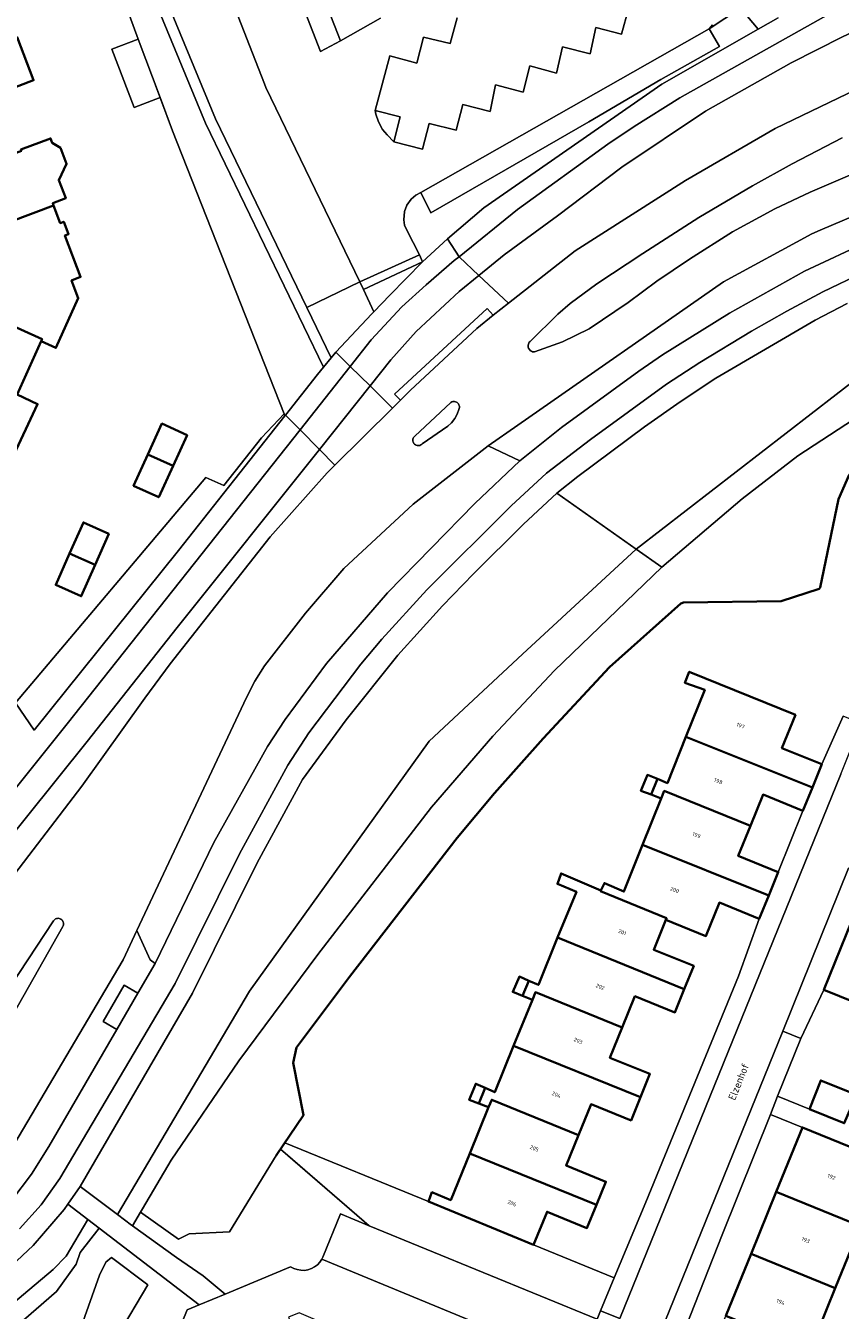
# Model space of a CAD drawing. Header units: metres. Extents: x 110065 to 112666, y 425872 to 427362.
# Tile 82 of 104: x 111413 to 111489, y 426508 to 426627. Entities that reach past the tile are written whole.
import ezdxf

# ---------------------------------------------------------------- set-up
doc = ezdxf.new("R2010")
doc.units = ezdxf.units.M
for name, color, linetype, lineweight in [('B-WE-GK-BESCHOEIING-G', 130, 'GK-BESCHOEIING', 35), ('B-WE-GR-BEPLANTING_CULTUUR_HEESTERS-GV', 90, 'Continuous', 18), ('B-WE-GR-GRAS-GV', 60, 'Continuous', 13), ('B-WE-GR-GROENVOORZIENING-GV', 80, 'Continuous', 18), ('B-WE-GR-HAAG-G', 90, 'GR-HAAG1', 13), ('B-WE-IE-TERREINAFSCHEIDING_KUNSTMATIG_HEKWERK-G', 20, 'IE-TERREINAFSCHEIDING-KUNSTMATIG', 18), ('B-WE-OG-BEBOUWING-GV', 7, 'Continuous', 35), ('B-WE-OG-BEBOUWING-T18', 10, 'Continuous', 18), ('B-WE-OG-BEBOUWING_STRAATNAAM-T35', 50, 'Continuous', 35), ('B-WE-OG-TERREIN_ERF-GV', 7, 'Continuous', 18), ('B-WE-OG-WATER-GV', 130, 'Continuous', 18), ('B-WE-VH-VERHARDING_ASFALT-GV', 252, 'Continuous', 18), ('B-WE-VH-VERHARDING_BETON-GV', 252, 'Continuous', 18), ('B-WE-VH-VERHARDING_BETONSTRAATSTEEN-GV', 252, 'Continuous', 18), ('B-WE-VH-VERHARDING_OPEN-GV', 252, 'Continuous', 18), ('B-WE-VH-VERHARDING_TEGEL-GV', 252, 'Continuous', 18)]:
    doc.layers.add(name, color=color, linetype=linetype, lineweight=lineweight)
doc.styles.add('NLCS-ISO-M200-T18', font='NLCS-ISO.ttf')
doc.styles.add('NLCS-ISO-M200-T35', font='NLCS-ISO.ttf')
doc.linetypes.add('GK-BESCHOEIING', pattern='A,30,-5,[1,NLCS.SHX,S=1,R=0,X=0,Y=0],-5', length=40)
doc.linetypes.add('GR-HAAG1', pattern='A,6,[176,NLCS.SHX,S=0.125,R=0,X=0,Y=0],-2', length=8)
doc.linetypes.add('IE-TERREINAFSCHEIDING-KUNSTMATIG', pattern='A,4,[82,NLCS.SHX,S=0.75,R=90,X=0,Y=0],4,-2', length=10)

msp = doc.modelspace()

# ---------------------------------------------------------------- linework, layer by layer
at = {"layer": 'B-WE-GK-BESCHOEIING-G', "flags": 128}
msp.add_lwpolyline([(111585.214, 426595.024), (111561.348, 426604.546), (111561.096, 426604.859), (111559.468, 426607.979), (111559.266, 426608.104), (111554.367, 426608.115), (111544.429, 426607.404), (111541.555, 426607.056), (111537.007, 426606.146), (111531.08, 426604.447), (111526.986, 426602.913), (111515.948, 426599.079), (111513.812, 426598.08), (111507.537, 426595.398), (111500, 426591.619), (111499.155, 426591.195), (111494.109, 426588.469), (111490.807, 426586.433), (111489.939, 426585.279), (111488.938, 426583.019), (111487.24, 426574.833), (111487.143, 426574.696), (111483.639, 426573.57), (111474.55, 426573.433), (111474.32, 426573.333), (111467.698, 426567.429), (111461.535, 426560.826), (111456.997, 426555.737), (111453.549, 426551.599), (111443.55, 426538.706), (111438.626, 426532.167), (111438.324, 426530.739), (111439.281, 426525.878), (111436.745, 426522.131)], dxfattribs=at)
at = {"layer": 'B-WE-GR-BEPLANTING_CULTUUR_HEESTERS-GV', "flags": 128}
for points in [[(111413.668, 426659.134), (111409.312, 426661.098), (111404.16, 426649.674), (111416.597, 426643.756), (111422.772, 426628.831), (111423.94, 426625.705), (111425.966, 426620.285), (111427.118, 426617.201), (111437.481, 426590.96), (111437.558, 426590.766), (111437.609, 426590.831), (111440.583, 426594.593), (111441.145, 426595.28), (111430.19, 426617.916), (111416.908, 426650.017), (111413.668, 426659.134), (111413.668, 426659.134)], [(111441.145, 426595.28), (111441.843, 426596.133), (111439.584, 426600.801), (111431.102, 426618.326), (111419.257, 426646.956), (111417.842, 426650.376), (111417, 426652.746), (111414.467, 426659.87), (111409.724, 426662.01), (111409.312, 426661.098), (111413.668, 426659.134), (111416.908, 426650.017), (111430.19, 426617.916), (111441.145, 426595.28), (111441.145, 426595.28)], [(111437.558, 426590.766), (111437.481, 426590.96), (111435.383, 426588.726), (111431.879, 426584.307), (111430.217, 426585.023), (111412.549, 426564.118), (111414.274, 426561.59), (111427.67, 426578.261), (111437.558, 426590.766), (111437.558, 426590.766)], [(111470.179, 426578.394), (111462.79, 426583.573), (111459.717, 426580.718), (111455.068, 426576.108), (111452.193, 426573.142), (111448.044, 426568.546), (111443.237, 426562.569), (111439.197, 426557.016), (111434.965, 426549.274), (111428.976, 426537.202), (111418.545, 426519.249), (111422, 426516.645), (111434.252, 426537.395), (111450.961, 426560.579), (111459.601, 426568.641), (111470.179, 426578.394), (111470.179, 426578.394)], [(111491.846, 426548.007), (111489.891, 426548.793), (111483.778, 426533.659), (111485.446, 426532.982), (111487.594, 426537.506), (111490.753, 426545.29), (111491.846, 426548.007), (111491.846, 426548.007)], [(111419.243, 426516.197), (111417.409, 426517.604), (111417.048, 426517.13), (111414.163, 426513.784), (111401.574, 426501.992), (111402.804, 426502.317), (111406.523, 426504.25), (111407.864, 426505.042), (111410.486, 426506.931), (111416.034, 426511.561), (111417.253, 426512.78), (111419.243, 426516.197), (111419.243, 426516.197)], [(111420.29, 426515.395), (111419.243, 426516.197), (111417.253, 426512.78), (111416.034, 426511.561), (111410.486, 426506.931), (111407.864, 426505.042), (111406.523, 426504.25), (111402.804, 426502.317), (111401.574, 426501.992), (111391.56, 426492.611), (111385.624, 426485.823), (111371.589, 426472.061), (111374.373, 426469.222), (111375.333, 426470.278), (111382.308, 426477.996), (111389.793, 426485.997), (111399.864, 426495.015), (111408.29, 426502.56), (111416.357, 426509.524), (111418.161, 426512.047), (111418.544, 426513.118), (111420.29, 426515.395), (111420.29, 426515.395)]]:
    msp.add_lwpolyline(points, close=True, dxfattribs=at)
msp.add_lwpolyline([(111489.763, 426601.196), (111486.776, 426599.651), (111477.566, 426594.27), (111474.236, 426592.064), (111470.954, 426589.734), (111464.745, 426585.146), (111462.79, 426583.573), (111470.179, 426578.394), (111491.043, 426594.541)], dxfattribs=at)
at = {"layer": 'B-WE-GR-GRAS-GV', "flags": 128}
for points in [[(111455.572, 426603.793), (111458.326, 426601.212), (111464.493, 426606.072), (111474.752, 426612.598), (111483.072, 426617.429), (111491.435, 426621.434), (111499.714, 426625.166), (111500.014, 426625.287), (111499.865, 426625.699), (111498.953, 426628.2), (111498.493, 426628.652), (111497.508, 426629.113), (111497.059, 426629.182), (111495.852, 426628.99), (111489.313, 426625.915), (111484.549, 426623.519), (111476.616, 426619.02), (111468.83, 426613.82), (111462.873, 426609.312), (111457.919, 426605.71), (111455.572, 426603.793), (111455.572, 426603.793)], [(111442.202, 426586.189), (111447.541, 426591.472), (111445.456, 426593.536), (111440.755, 426587.651), (111442.202, 426586.189), (111442.202, 426586.189)], [(111442.202, 426586.189), (111440.755, 426587.651), (111427.541, 426571.11), (111419.203, 426560.557), (111399.514, 426536.058), (111401.696, 426534.221), (111418.7, 426556.389), (111424.537, 426564.558), (111426.911, 426567.751), (111436.194, 426579.519), (111441.471, 426585.466), (111442.202, 426586.189), (111442.202, 426586.189)], [(111423.813, 426542.995), (111425.042, 426540.278), (111425.501, 426539.939), (111430.937, 426551.162), (111435.931, 426560.073), (111437.572, 426562.59), (111441.417, 426567.771), (111447.087, 426574.333), (111455.185, 426582.614), (111459.359, 426586.573), (111456.421, 426587.973), (111449.475, 426582.566), (111443.02, 426576.581), (111439.452, 426572.447), (111435.671, 426567.553), (111434.764, 426566.135), (111433.995, 426564.639), (111423.813, 426542.995), (111423.813, 426542.995)], [(111472.555, 426576.729), (111470.179, 426578.394), (111459.601, 426568.641), (111450.961, 426560.579), (111434.252, 426537.395), (111422, 426516.645), (111423.306, 426515.66), (111423.386, 426515.603), (111424.141, 426516.885), (111424.344, 426517.183), (111427, 426521.695), (111433.283, 426530.931), (111440.6, 426540.771), (111451.162, 426554.447), (111456.844, 426561.028), (111462.59, 426567.122), (111472.555, 426576.729), (111472.555, 426576.729)], [(111445.39, 426515.62), (111437.148, 426522.726), (111436.745, 426522.131), (111432.42, 426515.038), (111428.663, 426514.852), (111427.657, 426514.376), (111424.141, 426516.885), (111423.386, 426515.603), (111427.496, 426512.67), (111429.951, 426510.956), (111432.012, 426509.28), (111438.076, 426511.792), (111438.389, 426511.657), (111438.702, 426511.543), (111439.03, 426511.483), (111439.363, 426511.478), (111439.693, 426511.528), (111440.009, 426511.633), (111440.304, 426511.788), (111440.569, 426511.991), (111440.796, 426512.234), (111440.98, 426512.512), (111441.077, 426512.715), (111442.719, 426516.716), (111445.39, 426515.62), (111445.39, 426515.62)], [(111420.29, 426515.395), (111418.544, 426513.118), (111418.161, 426512.047), (111416.357, 426509.524), (111408.29, 426502.56), (111399.864, 426495.015), (111405.427, 426492.861), (111410.315, 426490.993), (111408.052, 426485.117), (111414.528, 426482.606), (111419.032, 426484.441), (111427.217, 426504.661), (111427.616, 426505.665), (111428.471, 426507.813), (111429.579, 426508.272), (111420.29, 426515.395), (111420.29, 426515.395)], [(111413.436, 426486.789), (111413.06, 426486.999), (111412.838, 426487.357), (111412.828, 426488.024), (111417.439, 426502.839), (111420.343, 426511.044), (111420.936, 426512.225), (111421.458, 426512.669), (111424.815, 426510.147), (111422.084, 426505.501), (111419.856, 426500.341), (111414.755, 426487.178), (111414.368, 426486.802), (111413.863, 426486.709), (111413.436, 426486.789), (111413.436, 426486.789)]]:
    msp.add_lwpolyline(points, close=True, dxfattribs=at)
for points in [[(111489.29, 426616.568), (111484.638, 426614.13), (111480.977, 426612.11), (111475.982, 426609.176), (111470.797, 426605.823), (111466.526, 426603.003), (111464.048, 426601.174), (111462.904, 426600.183), (111460.31, 426597.668), (111460.244, 426597.595), (111460.193, 426597.511), (111460.156, 426597.42), (111460.135, 426597.323), (111460.131, 426597.225), (111460.145, 426597.128), (111460.175, 426597.034), (111460.22, 426596.947), (111460.28, 426596.868), (111460.352, 426596.802), (111460.435, 426596.748), (111460.526, 426596.71), (111460.622, 426596.688), (111460.72, 426596.683), (111463.317, 426597.612), (111465.791, 426598.831), (111469.416, 426601.275), (111472.072, 426603.24), (111475.109, 426605.303), (111479.097, 426607.831), (111483.049, 426609.957), (111486.331, 426611.504), (111493.044, 426614.395)], [(111503.292, 426614.779), (111487.252, 426607.985), (111486.477, 426607.634), (111478.277, 426603.178), (111459.193, 426589.879), (111456.421, 426587.973), (111456.421, 426587.973), (111456.421, 426587.973), (111459.359, 426586.573), (111463.24, 426589.69), (111470.407, 426594.918), (111472.622, 426596.407), (111478.83, 426600.274), (111485.804, 426604.197), (111491.886, 426607.013)], [(111491.043, 426594.541), (111470.179, 426578.394), (111472.555, 426576.729), (111480.008, 426583.054), (111485.176, 426587.036), (111491.854, 426591.407)]]:
    msp.add_lwpolyline(points, dxfattribs=at)
at = {"layer": 'B-WE-GR-GROENVOORZIENING-GV', "flags": 128}
for points in [[(111450.057, 426605.7), (111450.341, 426605.046), (111452.65, 426607.196), (111456.013, 426610.045), (111472.546, 426621.524), (111481.496, 426626.643), (111479.857, 426628.596), (111476.955, 426626.671), (111477.889, 426625.023), (111472.453, 426621.96), (111465.766, 426618.029), (111451.09, 426609.588), (111450.168, 426611.493), (111449.694, 426611.234), (111449.282, 426610.876), (111448.884, 426610.295), (111448.647, 426609.706), (111448.602, 426608.955), (111448.651, 426608.436), (111448.862, 426607.981), (111450.057, 426605.7), (111450.057, 426605.7)], [(111445.932, 426619.104), (111445.997, 426618.755), (111446.253, 426618.039), (111446.628, 426617.341), (111447.036, 426616.831), (111447.659, 426616.171), (111448.268, 426618.496), (111445.932, 426619.104), (111445.932, 426619.104)], [(111441.843, 426596.133), (111442.286, 426596.674), (111445.623, 426600.234), (111445.801, 426600.42), (111444.84, 426602.483), (111444.512, 426603.187), (111439.584, 426600.801), (111441.843, 426596.133), (111441.843, 426596.133)]]:
    msp.add_lwpolyline(points, close=True, dxfattribs=at)
at = {"layer": 'B-WE-GR-HAAG-G', "flags": 128}
for points in [[(111485.446, 426532.982), (111487.594, 426537.506)], [(111445.39, 426515.62), (111437.785, 426522.177)]]:
    msp.add_lwpolyline(points, dxfattribs=at)
at = {"layer": 'B-WE-IE-TERREINAFSCHEIDING_KUNSTMATIG_HEKWERK-G', "flags": 128}
msp.add_lwpolyline([(111411.377, 426564.549), (111412.549, 426564.118), (111430.217, 426585.023), (111431.879, 426584.307), (111435.383, 426588.726), (111437.481, 426590.96), (111427.118, 426617.201), (111422.772, 426628.831), (111416.597, 426643.756), (111399.644, 426651.823)], dxfattribs=at)
at = {"layer": 'B-WE-OG-BEBOUWING-GV', "flags": 128}
for points in [[(111412.698, 426625.897), (111410.463, 426626.67), (111409.92, 426626.49), (111401.575, 426623.379), (111401.498, 426623.58), (111400.805, 426623.317), (111402.12, 426619.863), (111397.25, 426618.04), (111398.048, 426615.919), (111401.465, 426617.191), (111402.93, 426617.736), (111411.022, 426620.777), (111411.05, 426620.7), (111414.214, 426621.9), (111412.698, 426625.897), (111412.698, 426625.897)], [(111415.956, 426616.079), (111415.794, 426616.505), (111413.045, 426615.459), (111413.083, 426615.361), (111404.991, 426612.327), (111400.12, 426610.54), (111400.92, 426608.35), (111405.823, 426610.146), (111407.137, 426606.701), (111407.817, 426606.96), (111407.74, 426607.162), (111416.07, 426610.29), (111415.997, 426610.483), (111417.203, 426610.942), (111416.545, 426612.632), (111417.286, 426614.152), (111416.706, 426615.637), (111415.956, 426616.079), (111415.956, 426616.079)], [(111416.695, 426608.647), (111416.07, 426610.29), (111407.74, 426607.162), (111407.817, 426606.96), (111408.983, 426603.896), (111407.849, 426601.38), (111407.751, 426601.162), (111415.001, 426597.884), (111414.913, 426597.688), (111416.292, 426597.066), (111418.369, 426601.671), (111417.739, 426603.327), (111418.582, 426603.647), (111417.119, 426607.49), (111417.459, 426607.619), (111417.021, 426608.771), (111416.695, 426608.647), (111416.695, 426608.647)], [(111407.849, 426601.38), (111407.168, 426601.687), (111404.708, 426596.232), (111412.654, 426592.678), (111412.68, 426592.735), (111414.913, 426597.688), (111415.001, 426597.884), (111407.751, 426601.162), (111407.849, 426601.38), (111407.849, 426601.38)], [(111412.654, 426592.678), (111404.708, 426596.232), (111402.372, 426591.051), (111410.31, 426587.48), (111412.177, 426586.665), (111414.581, 426591.854), (111412.68, 426592.735), (111412.654, 426592.678), (111412.654, 426592.678)], [(111428.468, 426588.97), (111426.129, 426590.034), (111424.826, 426587.169), (111427.167, 426586.11), (111428.468, 426588.97), (111428.468, 426588.97)], [(111427.167, 426586.11), (111424.826, 426587.169), (111423.507, 426584.269), (111425.845, 426583.206), (111427.167, 426586.11), (111427.167, 426586.11)], [(111421.202, 426579.821), (111418.836, 426580.864), (111417.564, 426577.981), (111419.932, 426576.939), (111421.202, 426579.821), (111421.202, 426579.821)], [(111419.932, 426576.939), (111417.564, 426577.981), (111416.281, 426575.071), (111418.648, 426574.027), (111419.932, 426576.939), (111419.932, 426576.939)], [(111484.945, 426563.008), (111475.092, 426567.011), (111474.686, 426565.99), (111476.53, 426565.325), (111474.789, 426560.989), (111486.528, 426556.276), (111487.404, 426558.434), (111483.698, 426559.939), (111484.945, 426563.008), (111484.945, 426563.008)], [(111486.528, 426556.276), (111474.789, 426560.989), (111473.06, 426556.683), (111472.134, 426557.065), (111471.548, 426555.616), (111472.489, 426555.261), (111472.769, 426555.957), (111480.775, 426552.723), (111481.946, 426555.622), (111485.652, 426554.118), (111486.528, 426556.276), (111486.528, 426556.276)], [(111472.134, 426557.065), (111471.208, 426557.447), (111470.607, 426555.971), (111471.548, 426555.616), (111472.134, 426557.065), (111472.134, 426557.065)], [(111480.775, 426552.723), (111472.769, 426555.957), (111472.489, 426555.261), (111470.764, 426550.964), (111482.476, 426546.262), (111483.354, 426548.427), (111479.647, 426549.93), (111480.775, 426552.723), (111480.775, 426552.723)], [(111482.476, 426546.262), (111470.764, 426550.964), (111469.021, 426546.624), (111467.212, 426547.414), (111466.898, 426546.721), (111466.866, 426546.643), (111472.993, 426544.148), (111472.928, 426543.988), (111476.637, 426542.492), (111477.891, 426545.599), (111481.598, 426544.096), (111482.476, 426546.262), (111482.476, 426546.262)], [(111466.898, 426546.721), (111463.193, 426548.301), (111462.851, 426547.33), (111464.611, 426546.608), (111462.876, 426542.348), (111474.633, 426537.56), (111475.509, 426539.716), (111471.803, 426541.222), (111472.928, 426543.988), (111472.993, 426544.148), (111466.866, 426546.643), (111466.898, 426546.721), (111466.898, 426546.721)], [(111496.711, 426542.872), (111490.753, 426545.29), (111487.594, 426537.506), (111493.552, 426535.088), (111496.711, 426542.872), (111496.711, 426542.872)], [(111474.633, 426537.56), (111462.876, 426542.348), (111461.092, 426537.967), (111460.209, 426538.347), (111459.617, 426536.945), (111460.529, 426536.585), (111460.814, 426537.284), (111468.868, 426534.004), (111470.051, 426536.908), (111473.757, 426535.403), (111474.633, 426537.56), (111474.633, 426537.56)], [(111460.209, 426538.347), (111459.325, 426538.728), (111458.704, 426537.306), (111459.617, 426536.945), (111460.209, 426538.347), (111460.209, 426538.347)], [(111468.868, 426534.004), (111460.814, 426537.284), (111460.529, 426536.585), (111458.782, 426532.296), (111470.567, 426527.547), (111471.437, 426529.707), (111467.727, 426531.202), (111468.868, 426534.004), (111468.868, 426534.004)], [(111470.567, 426527.547), (111458.782, 426532.296), (111457.035, 426528.007), (111456.153, 426528.402), (111455.566, 426526.95), (111456.466, 426526.609), (111456.752, 426527.312), (111464.806, 426524.006), (111465.986, 426526.882), (111469.696, 426525.387), (111470.567, 426527.547), (111470.567, 426527.547)], [(111456.153, 426528.402), (111455.271, 426528.797), (111454.665, 426527.292), (111455.566, 426526.95), (111456.153, 426528.402), (111456.153, 426528.402)], [(111490.614, 426527.776), (111487.312, 426529.097), (111486.252, 426526.444), (111489.49, 426525.13), (111490.614, 426527.776), (111490.614, 426527.776)], [(111464.806, 426524.006), (111456.752, 426527.312), (111456.466, 426526.609), (111454.724, 426522.331), (111466.477, 426517.544), (111467.359, 426519.695), (111463.659, 426521.213), (111464.806, 426524.006), (111464.806, 426524.006)], [(111493.425, 426521.553), (111485.606, 426524.736), (111483.17, 426518.752), (111490.989, 426515.569), (111493.425, 426521.553), (111493.425, 426521.553)], [(111466.477, 426517.544), (111454.724, 426522.331), (111452.957, 426517.994), (111451.203, 426518.727), (111450.869, 426517.857), (111460.637, 426513.849), (111461.894, 426516.912), (111465.594, 426515.393), (111466.477, 426517.544), (111466.477, 426517.544)], [(111490.989, 426515.569), (111483.17, 426518.752), (111480.833, 426513.01), (111488.652, 426509.827), (111490.989, 426515.569), (111490.989, 426515.569)], [(111488.652, 426509.827), (111480.833, 426513.01), (111478.496, 426507.267), (111486.315, 426504.085), (111488.652, 426509.827), (111488.652, 426509.827)]]:
    msp.add_lwpolyline(points, close=True, dxfattribs=at)
at = {"layer": 'B-WE-OG-TERREIN_ERF-GV', "flags": 128}
for points in [[(111412.549, 426564.118), (111430.217, 426585.023), (111431.879, 426584.307), (111435.383, 426588.726), (111437.481, 426590.96), (111427.118, 426617.201), (111425.966, 426620.285), (111423.56, 426619.38), (111421.49, 426624.77), (111423.94, 426625.705), (111422.772, 426628.831), (111416.597, 426643.756), (111416.597, 426643.756), (111416.597, 426643.756), (111404.16, 426649.674)], [(111412.698, 426625.897), (111414.214, 426621.9), (111411.05, 426620.7)], [(111413.045, 426615.459), (111415.794, 426616.505), (111415.956, 426616.079), (111416.706, 426615.637), (111417.286, 426614.152), (111416.545, 426612.632), (111417.203, 426610.942), (111415.997, 426610.483), (111416.07, 426610.29), (111416.695, 426608.647), (111417.021, 426608.771), (111417.459, 426607.619), (111417.119, 426607.49), (111418.582, 426603.647), (111417.739, 426603.327), (111418.369, 426601.671), (111416.292, 426597.066), (111414.913, 426597.688), (111412.68, 426592.735), (111414.581, 426591.854), (111412.177, 426586.665)], [(111489.939, 426585.279), (111488.938, 426583.019), (111487.24, 426574.833), (111487.143, 426574.696), (111483.639, 426573.57), (111474.55, 426573.433), (111474.32, 426573.333), (111467.698, 426567.429), (111461.535, 426560.826), (111456.997, 426555.737), (111453.549, 426551.599), (111443.55, 426538.706), (111438.626, 426532.167), (111438.324, 426530.739), (111439.281, 426525.878), (111437.551, 426523.322), (111450.869, 426517.857), (111451.203, 426518.727), (111452.957, 426517.994), (111454.724, 426522.331), (111456.466, 426526.609), (111455.566, 426526.95), (111454.665, 426527.292), (111455.271, 426528.797), (111456.153, 426528.402), (111457.035, 426528.007), (111458.782, 426532.296), (111460.529, 426536.585), (111459.617, 426536.945), (111458.704, 426537.306), (111459.325, 426538.728), (111460.209, 426538.347), (111461.092, 426537.967), (111462.876, 426542.348), (111464.611, 426546.608), (111462.851, 426547.33), (111463.193, 426548.301), (111466.898, 426546.721), (111467.212, 426547.414), (111469.021, 426546.624), (111470.764, 426550.964), (111472.489, 426555.261), (111471.548, 426555.616), (111470.607, 426555.971), (111471.208, 426557.447), (111472.134, 426557.065), (111473.06, 426556.683), (111474.789, 426560.989), (111476.53, 426565.325), (111474.686, 426565.99), (111475.092, 426567.011), (111484.945, 426563.008), (111483.698, 426559.939), (111487.404, 426558.434), (111489.398, 426562.89)]]:
    msp.add_lwpolyline(points, dxfattribs=at)
for points in [[(111425.966, 426620.285), (111423.94, 426625.705), (111421.49, 426624.77), (111423.56, 426619.38), (111425.966, 426620.285), (111425.966, 426620.285)], [(111424.826, 426587.169), (111426.129, 426590.034), (111428.468, 426588.97), (111427.167, 426586.11), (111425.845, 426583.206), (111423.507, 426584.269), (111424.826, 426587.169), (111424.826, 426587.169)], [(111417.564, 426577.981), (111418.836, 426580.864), (111421.202, 426579.821), (111419.932, 426576.939), (111418.648, 426574.027), (111416.281, 426575.071), (111417.564, 426577.981), (111417.564, 426577.981)], [(111485.652, 426554.118), (111481.946, 426555.622), (111480.775, 426552.723), (111479.647, 426549.93), (111483.354, 426548.427), (111485.652, 426554.118), (111485.652, 426554.118)], [(111481.598, 426544.096), (111477.891, 426545.599), (111476.637, 426542.492), (111472.928, 426543.988), (111471.803, 426541.222), (111475.509, 426539.716), (111474.633, 426537.56), (111473.757, 426535.403), (111470.051, 426536.908), (111468.868, 426534.004), (111467.727, 426531.202), (111471.437, 426529.707), (111470.567, 426527.547), (111469.696, 426525.387), (111465.986, 426526.882), (111464.806, 426524.006), (111463.659, 426521.213), (111467.359, 426519.695), (111466.477, 426517.544), (111465.594, 426515.393), (111461.894, 426516.912), (111460.637, 426513.849), (111468.138, 426510.771), (111471.078, 426517.798), (111479.659, 426538.782), (111481.598, 426544.096), (111481.598, 426544.096)], [(111493.552, 426535.088), (111487.594, 426537.506), (111485.446, 426532.982), (111483.29, 426527.646), (111486.252, 426526.444), (111487.312, 426529.097), (111490.614, 426527.776), (111494.228, 426526.331), (111493.153, 426523.644), (111497.619, 426521.831), (111498.606, 426524.339), (111502.086, 426522.97), (111505.553, 426521.606), (111504.537, 426519.024), (111507.01, 426518.02), (111511.054, 426527.986), (111505.096, 426530.404), (111499.324, 426532.746), (111493.552, 426535.088), (111493.552, 426535.088)], [(111485.606, 426524.736), (111482.642, 426525.943), (111478.138, 426514.771), (111470.996, 426496.652), (111473.724, 426495.542), (111476.158, 426501.524), (111478.496, 426507.267), (111480.833, 426513.01), (111483.17, 426518.752), (111485.606, 426524.736), (111485.606, 426524.736)], [(111450.869, 426517.857), (111437.551, 426523.322), (111437.148, 426522.726), (111445.39, 426515.62), (111466.537, 426506.943), (111466.865, 426507.727), (111468.138, 426510.771), (111460.637, 426513.849), (111450.869, 426517.857), (111450.869, 426517.857)], [(111501.864, 426514.027), (111499.348, 426515.068), (111500.791, 426518.554), (111493.425, 426521.553), (111490.989, 426515.569), (111488.652, 426509.827), (111486.315, 426504.085), (111483.977, 426498.34), (111481.543, 426492.359), (111491.41, 426488.342), (111493.087, 426492.462), (111497.15, 426502.445), (111494.583, 426503.501), (111495.961, 426506.851), (111497.345, 426510.215), (111499.887, 426509.17), (111501.864, 426514.027), (111501.864, 426514.027)]]:
    msp.add_lwpolyline(points, close=True, dxfattribs=at)
at = {"layer": 'B-WE-OG-WATER-GV', "flags": 128}
msp.add_lwpolyline([(111491.854, 426591.407), (111485.176, 426587.036), (111480.008, 426583.054), (111472.555, 426576.729), (111462.59, 426567.122), (111456.844, 426561.028), (111451.162, 426554.447), (111440.6, 426540.771), (111433.283, 426530.931), (111427, 426521.695), (111424.344, 426517.183), (111424.141, 426516.885), (111427.657, 426514.376), (111428.663, 426514.852), (111432.42, 426515.038), (111436.745, 426522.131), (111437.148, 426522.726), (111437.551, 426523.322), (111439.281, 426525.878), (111438.324, 426530.739), (111438.626, 426532.167), (111443.55, 426538.706), (111453.549, 426551.599), (111456.997, 426555.737), (111461.535, 426560.826), (111467.698, 426567.429), (111474.32, 426573.333), (111474.55, 426573.433), (111483.639, 426573.57), (111487.143, 426574.696), (111487.24, 426574.833), (111488.938, 426583.019), (111489.939, 426585.279)], dxfattribs=at)
msp.add_lwpolyline([(111424.815, 426510.147), (111421.458, 426512.669), (111420.936, 426512.225), (111420.343, 426511.044), (111417.439, 426502.839), (111412.828, 426488.024), (111412.838, 426487.357), (111413.06, 426486.999), (111413.436, 426486.789), (111413.863, 426486.709), (111414.368, 426486.802), (111414.755, 426487.178), (111419.856, 426500.341), (111422.084, 426505.501), (111424.815, 426510.147), (111424.815, 426510.147)], close=True, dxfattribs=at)
at = {"layer": 'B-WE-VH-VERHARDING_ASFALT-GV', "flags": 128}
for points in [[(111491.435, 426621.434), (111483.072, 426617.429), (111474.752, 426612.598), (111464.493, 426606.072), (111458.326, 426601.212), (111456.899, 426600.088), (111455.358, 426598.873), (111449.223, 426593.137), (111448.282, 426592.205), (111447.541, 426591.472), (111442.202, 426586.189), (111441.471, 426585.466), (111436.194, 426579.519), (111426.911, 426567.751), (111424.537, 426564.558), (111418.7, 426556.389), (111401.696, 426534.221)], [(111493.044, 426614.395), (111486.331, 426611.504), (111483.049, 426609.957), (111479.097, 426607.831), (111475.109, 426605.303), (111472.072, 426603.24), (111469.416, 426601.275), (111465.791, 426598.831), (111463.317, 426597.612), (111460.72, 426596.683), (111460.622, 426596.688), (111460.526, 426596.71), (111460.435, 426596.748), (111460.352, 426596.802), (111460.28, 426596.868), (111460.22, 426596.947), (111460.175, 426597.034), (111460.145, 426597.128), (111460.131, 426597.225), (111460.135, 426597.323), (111460.156, 426597.42), (111460.193, 426597.511), (111460.244, 426597.595), (111460.31, 426597.668), (111462.904, 426600.183), (111464.048, 426601.174), (111466.526, 426603.003), (111470.797, 426605.823), (111475.982, 426609.176), (111480.977, 426612.11), (111484.638, 426614.13), (111489.29, 426616.568)], [(111411.977, 426522.431), (111422.537, 426540.283), (111423.813, 426542.995), (111433.995, 426564.639), (111434.764, 426566.135), (111435.671, 426567.553), (111439.452, 426572.447), (111443.02, 426576.581), (111449.475, 426582.566), (111456.421, 426587.973), (111459.193, 426589.879), (111478.277, 426603.178), (111486.477, 426607.634), (111487.252, 426607.985), (111503.292, 426614.779)], [(111408.883, 426533.059), (111416.066, 426543.903), (111416.119, 426543.973), (111416.184, 426544.032), (111416.258, 426544.08), (111416.339, 426544.114), (111416.424, 426544.133), (111416.512, 426544.138), (111416.599, 426544.128), (111416.683, 426544.103), (111416.761, 426544.063), (111416.832, 426544.011), (111416.893, 426543.948), (111416.941, 426543.875), (111416.977, 426543.795), (111416.998, 426543.709), (111417.004, 426543.622), (111416.996, 426543.535), (111416.972, 426543.45), (111416.934, 426543.371), (111411.472, 426533.76)]]:
    msp.add_lwpolyline(points, dxfattribs=at)
msp.add_lwpolyline([(111453.218, 426592.087), (111453.306, 426592.084), (111453.392, 426592.066), (111453.473, 426592.034), (111453.548, 426591.988), (111453.614, 426591.931), (111453.669, 426591.863), (111453.712, 426591.787), (111453.742, 426591.704), (111453.757, 426591.618), (111453.757, 426591.53), (111453.742, 426591.444), (111453.713, 426591.361), (111453.552, 426590.914), (111453.322, 426590.498), (111453.03, 426590.123), (111452.683, 426589.798), (111450.3, 426588.16), (111450.237, 426588.101), (111450.164, 426588.054), (111450.084, 426588.02), (111450, 426588), (111449.913, 426587.995), (111449.827, 426588.006), (111449.744, 426588.031), (111449.667, 426588.069), (111449.597, 426588.121), (111449.537, 426588.184), (111449.489, 426588.256), (111449.455, 426588.336), (111449.434, 426588.42), (111449.429, 426588.507), (111449.438, 426588.593), (111449.462, 426588.676), (111449.501, 426588.754), (111449.552, 426588.824), (111449.614, 426588.884), (111452.97, 426592.009), (111453.048, 426592.049), (111453.131, 426592.075), (111453.218, 426592.087), (111453.218, 426592.087)], close=True, dxfattribs=at)
at = {"layer": 'B-WE-VH-VERHARDING_BETON-GV', "flags": 128}
for points in [[(111444.512, 426603.187), (111444.84, 426602.483), (111450.341, 426605.046), (111450.057, 426605.7), (111444.512, 426603.187), (111444.512, 426603.187)], [(111448.282, 426592.205), (111449.223, 426593.137), (111455.358, 426598.873), (111456.899, 426600.088), (111456.32, 426600.712), (111447.737, 426592.756), (111448.282, 426592.205), (111448.282, 426592.205)], [(111423.908, 426537.197), (111422.617, 426537.943), (111420.671, 426534.573), (111421.953, 426533.833), (111423.908, 426537.197), (111423.908, 426537.197)]]:
    msp.add_lwpolyline(points, close=True, dxfattribs=at)
at = {"layer": 'B-WE-VH-VERHARDING_BETONSTRAATSTEEN-GV', "flags": 128}
for points in [[(111442.712, 426625.554), (111435.708, 426643.433), (111433.891, 426648.258), (111433.207, 426649.401), (111432.138, 426650.879), (111430.85, 426650.399), (111435.61, 426638.081), (111440.868, 426624.551), (111442.712, 426625.554), (111442.712, 426625.554)], [(111419.257, 426646.956), (111431.102, 426618.326), (111439.584, 426600.801), (111444.512, 426603.187), (111435.771, 426621.228), (111435.65, 426621.574), (111432.385, 426629.972), (111428.615, 426639.559), (111424.918, 426649.298), (111419.257, 426646.956), (111419.257, 426646.956)], [(111476.955, 426626.671), (111450.168, 426611.493), (111451.09, 426609.588), (111465.766, 426618.029), (111472.453, 426621.96), (111477.889, 426625.023), (111476.955, 426626.671), (111476.955, 426626.671)], [(111443.625, 426595.349), (111445.456, 426593.536), (111447.394, 426595.962), (111449.74, 426598.571), (111453.744, 426602.299), (111455.572, 426603.793), (111453.724, 426605.525), (111453.28, 426605.167), (111450.664, 426602.925), (111448.416, 426600.861), (111445.574, 426597.806), (111443.625, 426595.349), (111443.625, 426595.349)], [(111444.84, 426602.483), (111445.801, 426600.42), (111447.281, 426601.97), (111450.341, 426605.046), (111444.84, 426602.483), (111444.84, 426602.483)], [(111445.456, 426593.536), (111447.541, 426591.472), (111448.282, 426592.205), (111447.737, 426592.756), (111456.32, 426600.712), (111456.899, 426600.088), (111458.326, 426601.212), (111455.572, 426603.793), (111453.744, 426602.299), (111449.74, 426598.571), (111447.394, 426595.962), (111445.456, 426593.536), (111445.456, 426593.536)], [(111453.218, 426592.087), (111453.131, 426592.075), (111453.048, 426592.049), (111452.97, 426592.009), (111449.614, 426588.884), (111449.552, 426588.824), (111449.501, 426588.754), (111449.462, 426588.676), (111449.438, 426588.593), (111449.429, 426588.507), (111449.434, 426588.42), (111449.455, 426588.336), (111449.489, 426588.256), (111449.537, 426588.184), (111449.597, 426588.121), (111449.667, 426588.069), (111449.744, 426588.031), (111449.827, 426588.006), (111449.913, 426587.995), (111450, 426588), (111450.084, 426588.02), (111450.164, 426588.054), (111450.237, 426588.101), (111450.3, 426588.16), (111452.683, 426589.798), (111453.03, 426590.123), (111453.322, 426590.498), (111453.552, 426590.914), (111453.713, 426591.361), (111453.742, 426591.444), (111453.757, 426591.53), (111453.757, 426591.618), (111453.742, 426591.704), (111453.712, 426591.787), (111453.669, 426591.863), (111453.614, 426591.931), (111453.548, 426591.988), (111453.473, 426592.034), (111453.392, 426592.066), (111453.306, 426592.084), (111453.218, 426592.087), (111453.218, 426592.087)]]:
    msp.add_lwpolyline(points, close=True, dxfattribs=at)
for points in [[(111446.43, 426627.67), (111442.712, 426625.554), (111440.868, 426624.551), (111435.61, 426638.081)], [(111432.385, 426629.972), (111435.65, 426621.574), (111435.771, 426621.228), (111444.512, 426603.187), (111450.057, 426605.7), (111448.862, 426607.981), (111448.651, 426608.436), (111448.602, 426608.955), (111448.647, 426609.706), (111448.884, 426610.295), (111449.282, 426610.876), (111449.694, 426611.234), (111450.168, 426611.493), (111476.955, 426626.671), (111477.244, 426627.045)], [(111469.455, 426628.526), (111468.802, 426626.158), (111466.41, 426626.788), (111465.889, 426624.354), (111463.323, 426625.006), (111462.757, 426622.55), (111460.279, 426623.224), (111459.684, 426620.8), (111457.096, 426621.473), (111456.596, 426618.996), (111454.074, 426619.648), (111453.443, 426617.257), (111450.942, 426617.888), (111450.312, 426615.497), (111447.659, 426616.171), (111447.036, 426616.831), (111446.628, 426617.341), (111446.253, 426618.039), (111445.997, 426618.755), (111445.932, 426619.104), (111445.932, 426619.104), (111445.932, 426619.104), (111447.281, 426624.167), (111449.803, 426623.472), (111450.433, 426625.906), (111452.891, 426625.319), (111453.546, 426627.697)], [(111453.546, 426627.697), (111452.891, 426625.319), (111450.433, 426625.906), (111449.803, 426623.472), (111447.281, 426624.167), (111445.932, 426619.104), (111445.932, 426619.104), (111445.932, 426619.104), (111448.268, 426618.496), (111447.659, 426616.171), (111450.312, 426615.497), (111450.942, 426617.888), (111453.443, 426617.257), (111454.074, 426619.648), (111456.596, 426618.996), (111457.096, 426621.473), (111459.684, 426620.8), (111460.279, 426623.224), (111462.757, 426622.55), (111463.323, 426625.006), (111465.889, 426624.354), (111466.41, 426626.788), (111468.802, 426626.158), (111469.455, 426628.526)], [(111411.472, 426533.76), (111416.934, 426543.371), (111416.934, 426543.371), (111416.934, 426543.371), (111416.972, 426543.45), (111416.996, 426543.535), (111417.004, 426543.622), (111416.998, 426543.709), (111416.977, 426543.795), (111416.941, 426543.875), (111416.893, 426543.948), (111416.832, 426544.011), (111416.761, 426544.063), (111416.683, 426544.103), (111416.599, 426544.128), (111416.512, 426544.138), (111416.424, 426544.133), (111416.339, 426544.114), (111416.258, 426544.08), (111416.184, 426544.032), (111416.119, 426543.973), (111416.066, 426543.903), (111408.883, 426533.059)]]:
    msp.add_lwpolyline(points, dxfattribs=at)
at = {"layer": 'B-WE-VH-VERHARDING_OPEN-GV', "flags": 128}
for points in [[(111489.156, 426557.517), (111468.639, 426506.999)], [(111468.217, 426495.361), (111483.778, 426533.659), (111489.891, 426548.793)], [(111464.811, 426502.692), (111440.98, 426512.512), (111440.796, 426512.234), (111440.569, 426511.991), (111440.304, 426511.788), (111440.009, 426511.633), (111439.693, 426511.528), (111439.363, 426511.478), (111439.03, 426511.483), (111438.702, 426511.543), (111438.389, 426511.657), (111438.076, 426511.792), (111432.012, 426509.28), (111429.579, 426508.272), (111428.471, 426507.813), (111427.616, 426505.665)]]:
    msp.add_lwpolyline(points, dxfattribs=at)
msp.add_lwpolyline([(111445.39, 426515.62), (111442.719, 426516.716), (111441.077, 426512.715), (111440.98, 426512.512), (111464.811, 426502.692), (111465.151, 426503.529), (111466.932, 426502.795), (111468.639, 426506.999), (111466.865, 426507.727), (111466.537, 426506.943), (111445.39, 426515.62), (111445.39, 426515.62)], close=True, dxfattribs=at)
at = {"layer": 'B-WE-VH-VERHARDING_TEGEL-GV', "flags": 128}
for points in [[(111435.708, 426643.433), (111442.712, 426625.554), (111446.43, 426627.67)], [(111488.838, 426628.458), (111474.23, 426620.257), (111469.974, 426617.613), (111467.545, 426615.964), (111459.144, 426609.891), (111453.724, 426605.525), (111453.724, 426605.525), (111453.724, 426605.525), (111455.572, 426603.793), (111457.919, 426605.71), (111462.873, 426609.312), (111468.83, 426613.82), (111476.616, 426619.02), (111484.549, 426623.519), (111489.313, 426625.915), (111495.852, 426628.99)], [(111483.337, 426627.696), (111481.496, 426626.643), (111472.546, 426621.524), (111456.013, 426610.045), (111452.65, 426607.196), (111452.65, 426607.196), (111452.65, 426607.196), (111453.724, 426605.525), (111459.144, 426609.891), (111467.545, 426615.964), (111469.974, 426617.613), (111474.23, 426620.257), (111488.838, 426628.458)], [(111477.244, 426627.045), (111476.955, 426626.671), (111479.857, 426628.596), (111481.496, 426626.643), (111483.337, 426627.696)], [(111491.886, 426607.013), (111485.804, 426604.197), (111478.83, 426600.274), (111472.622, 426596.407), (111470.407, 426594.918), (111463.24, 426589.69), (111459.359, 426586.573), (111455.185, 426582.614), (111447.087, 426574.333), (111441.417, 426567.771), (111437.572, 426562.59), (111435.931, 426560.073), (111430.937, 426551.162), (111425.501, 426539.939), (111423.908, 426537.197), (111421.953, 426533.833), (111415.633, 426522.955), (111414.025, 426520.401), (111412.206, 426517.995)], [(111412.922, 426515.316), (111414.91, 426517.564), (111416.668, 426519.991), (111427.352, 426538.088), (111433.325, 426550.129), (111437.813, 426558.342), (111439.785, 426561.335), (111444.604, 426567.727), (111446.538, 426570.038), (111450.739, 426574.616), (111458.548, 426582.409), (111461.838, 426585.453), (111465.919, 426588.557), (111472.988, 426593.697), (111476.071, 426595.708), (111480.862, 426598.6), (111484.144, 426600.471), (111487.509, 426602.27), (111491.241, 426604.056)], [(111491.241, 426604.056), (111487.509, 426602.27), (111484.144, 426600.471), (111480.862, 426598.6), (111476.071, 426595.708), (111472.988, 426593.697), (111465.919, 426588.557), (111461.838, 426585.453), (111458.548, 426582.409), (111450.739, 426574.616), (111446.538, 426570.038), (111444.604, 426567.727), (111439.785, 426561.335), (111437.813, 426558.342), (111433.325, 426550.129), (111427.352, 426538.088), (111416.668, 426519.991), (111414.91, 426517.564), (111412.922, 426515.316)], [(111401.574, 426501.992), (111414.163, 426513.784), (111417.048, 426517.13), (111417.409, 426517.604), (111418.545, 426519.249), (111428.976, 426537.202), (111434.965, 426549.274), (111439.197, 426557.016), (111443.237, 426562.569), (111448.044, 426568.546), (111452.193, 426573.142), (111455.068, 426576.108), (111459.717, 426580.718), (111462.79, 426583.573), (111464.745, 426585.146), (111470.954, 426589.734), (111474.236, 426592.064), (111477.566, 426594.27), (111486.776, 426599.651), (111489.763, 426601.196)], [(111397.136, 426536.991), (111417.321, 426562.185), (111438.959, 426589.466), (111438.959, 426589.466), (111438.959, 426589.466), (111437.609, 426590.831), (111437.558, 426590.766), (111427.67, 426578.261), (111414.274, 426561.59), (111412.549, 426564.118)], [(111399.514, 426536.058), (111419.203, 426560.557), (111427.541, 426571.11), (111440.755, 426587.651), (111440.755, 426587.651), (111440.755, 426587.651), (111438.959, 426589.466), (111417.321, 426562.185), (111397.136, 426536.991)], [(111489.49, 426525.13), (111486.252, 426526.444), (111483.29, 426527.646), (111482.642, 426525.943), (111485.606, 426524.736), (111493.425, 426521.553)]]:
    msp.add_lwpolyline(points, dxfattribs=at)
for points in [[(111442.286, 426596.674), (111443.625, 426595.349), (111445.574, 426597.806), (111448.416, 426600.861), (111450.664, 426602.925), (111453.28, 426605.167), (111453.724, 426605.525), (111452.65, 426607.196), (111450.341, 426605.046), (111447.281, 426601.97), (111445.801, 426600.42), (111445.623, 426600.234), (111442.286, 426596.674), (111442.286, 426596.674)], [(111437.609, 426590.831), (111438.959, 426589.466), (111443.625, 426595.349), (111442.286, 426596.674), (111441.843, 426596.133), (111441.145, 426595.28), (111440.583, 426594.593), (111437.609, 426590.831), (111437.609, 426590.831)], [(111440.755, 426587.651), (111445.456, 426593.536), (111443.625, 426595.349), (111438.959, 426589.466), (111440.755, 426587.651), (111440.755, 426587.651)], [(111491.065, 426562.216), (111489.398, 426562.89), (111487.404, 426558.434), (111486.528, 426556.276), (111485.652, 426554.118), (111483.354, 426548.427), (111482.476, 426546.262), (111481.598, 426544.096), (111479.659, 426538.782), (111471.078, 426517.798), (111468.138, 426510.771), (111466.865, 426507.727), (111468.639, 426506.999), (111489.156, 426557.517), (111491.065, 426562.216), (111491.065, 426562.216)], [(111425.042, 426540.278), (111423.813, 426542.995), (111422.537, 426540.283), (111411.977, 426522.431), (111410.795, 426520.836), (111409.271, 426519.107), (111411.295, 426517.083), (111412.206, 426517.995), (111414.025, 426520.401), (111415.633, 426522.955), (111421.953, 426533.833), (111420.671, 426534.573), (111422.617, 426537.943), (111423.908, 426537.197), (111425.501, 426539.939), (111425.042, 426540.278), (111425.042, 426540.278)], [(111485.446, 426532.982), (111483.778, 426533.659), (111468.217, 426495.361), (111444.954, 426504.947), (111438.869, 426507.538), (111437.88, 426507.13), (111438.553, 426505.43), (111438.604, 426505.452), (111456.494, 426498.343), (111459.747, 426497.05), (111469.484, 426492.816), (111469.859, 426493.768), (111470.996, 426496.652), (111478.138, 426514.771), (111482.642, 426525.943), (111483.29, 426527.646), (111485.446, 426532.982), (111485.446, 426532.982)], [(111422, 426516.645), (111418.545, 426519.249), (111417.409, 426517.604), (111419.243, 426516.197), (111420.29, 426515.395), (111429.579, 426508.272), (111432.012, 426509.28), (111429.951, 426510.956), (111427.496, 426512.67), (111423.386, 426515.603), (111423.306, 426515.66), (111422, 426516.645), (111422, 426516.645)]]:
    msp.add_lwpolyline(points, close=True, dxfattribs=at)

# ---------------------------------------------------------------- texts
at = {"layer": 'B-WE-OG-BEBOUWING-T18', "char_height": 0.36, "attachment_point": 5, "rotation": 338, "style": 'NLCS-ISO-M200-T18'}
for s, insert in [('197', (111479.862, 426562.01)), ('198', (111477.786, 426556.86)), ('199', (111475.763, 426551.852)), ('200', (111473.732, 426546.768)), ('201', (111468.879, 426542.85)), ('202', (111466.829, 426537.786)), ('203', (111464.781, 426532.772)), ('204', (111462.752, 426527.776)), ('205', (111460.711, 426522.789)), ('192', (111488.298, 426520.153)), ('206', (111458.639, 426517.703)), ('193', (111485.911, 426514.29)), ('194', (111483.574, 426508.547))]:
    msp.add_mtext(s, dxfattribs=dict(at, insert=insert))
at = {"layer": 'B-WE-OG-BEBOUWING_STRAATNAAM-T35', "insert": (111479.681, 426528.98), "char_height": 0.7, "attachment_point": 5, "rotation": 68, "style": 'NLCS-ISO-M200-T35'}
msp.add_mtext('Elzenhof', dxfattribs=at)

doc.saveas('drawing.dxf')
